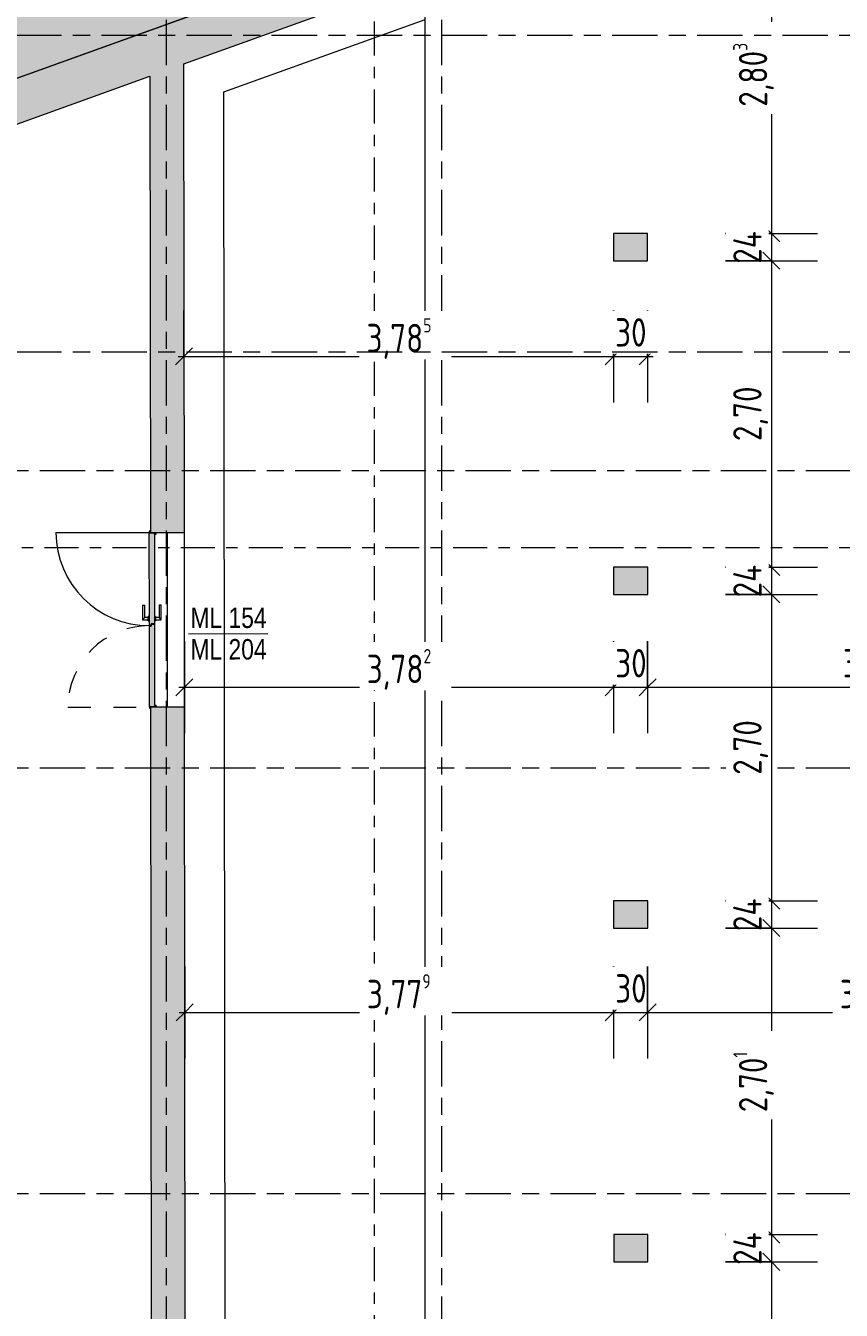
# Model space of a CAD drawing. Header units: metres. Extents: x 2 to 163, y -54 to 869.
# Tile 57 of 78: x 42 to 49, y 11 to 22. Entities that reach past the tile are written whole.
import ezdxf

# ---------------------------------------------------------------- set-up
doc = ezdxf.new("R2010")
doc.units = ezdxf.units.M
for name, pattern in [('_Rasterlinie_', [0.75, 0.4, -0.1, 0.15, -0.1]), ('_Schnittlinie_', [0.6, 0.3, -0.1, 0.1, -0.1]), ('Öffnung Element 2', [0.4, 0.2, -0.2])]:
    doc.linetypes.add(name, pattern=pattern)
for name, color, linetype, lineweight in [('A_Bem', 7, 'Continuous', 5), ('A_Bem-100', 7, 'Continuous', 5), ('A_Geschossdecken', 7, 'Continuous', 5), ('A_Linien_Raumtrennung', 7, 'Continuous', 5), ('A_Raster', 128, 'Continuous', 5), ('A_Symbol-S_A', 172, 'Continuous', 5), ('A_Tragwerksstützen', 7, 'Continuous', 5), ('A_Tuer', 128, 'Continuous', 5), ('A_Türen_Element', 128, 'Continuous', 5), ('A_Türen_Rahmen', 128, 'Continuous', 5), ('A_Wand', 244, 'Continuous', 5), ('A_Wand_Schraff', 1, 'Continuous', 5), ('A_Öffnung', 128, 'Continuous', 5)]:
    doc.layers.add(name, color=color, linetype=linetype, lineweight=lineweight)
doc.styles.add('Arial_1', font='arial.ttf', dxfattribs={"width": 0.8, "height": 0.18})
doc.styles.add('ISOCPEUR', font='isocpeur.ttf', dxfattribs={"width": 0.8, "height": 0.25})
doc.dimstyles.new('BLB-Standard_2_5_Aussen_maskiert', dxfattribs={"dimscale": 0.3048, "dimtxt": 0.248995, "dimasz": 0.492126, "dimexe": 1.32874, "dimexo": 0.0625, "dimgap": 0.032808, "dimtad": 1, "dimdec": 1, "dimlfac": 100, "dimrnd": 0.1, "dimdsep": 46, "dimtxsty": 'ISOCPEUR', "dimblk1": 'OBLIQUE', "dimblk2": 'OBLIQUE', "dimsah": 1, "dimcen": 0.09, "dimdle": 0.164042, "dimazin": 0, "dimtfac": 1, "dimtdec": 4, "dimtix": 1, "dimtmove": 0, "dimatfit": 3, "dimfxl": 1.32874, "dimfxlon": 1, "dimtvp": 1, "dimtfill": 1, "dimtolj": 1, "dimtzin": 0, "dimarcsym": 2})
doc.dimstyles.new('BLB-Standard_2_5_Aussen_maskiert_1', dxfattribs={"dimscale": 0.3048, "dimtxt": 0.248995, "dimasz": 0.492126, "dimexe": 1.32874, "dimexo": 0.0625, "dimgap": 0.032808, "dimtad": 1, "dimrnd": 0.001, "dimzin": 0, "dimdsep": 46, "dimtxsty": 'ISOCPEUR', "dimblk1": 'OBLIQUE', "dimblk2": 'OBLIQUE', "dimsah": 1, "dimcen": 0.09, "dimdle": 0.164042, "dimazin": 0, "dimtfac": 1, "dimtdec": 4, "dimtix": 1, "dimtmove": 0, "dimatfit": 3, "dimfxl": 1.32874, "dimfxlon": 1, "dimtvp": 1, "dimtfill": 1, "dimtolj": 1, "dimtzin": 0, "dimarcsym": 2})

# ---------------------------------------------------------------- blocks, each defined once
blk = doc.blocks.new('TU DF 2 - Stahl-Eckzarge flächenbündig - DL - 1200 x 2001-8070514-AB-E-1 OK FFB')
at = {"layer": 'A_Tuer', "lineweight": 9}
h = blk.add_hatch(color=253, dxfattribs=at)
h.paths.add_polyline_path([(-0.78, 0.16), (-0.78, 0.15), (-0.778, 0.15), (-0.778, 0.158), (-0.772, 0.158), (-0.772, 0.15), (-0.77, 0.15), (-0.77, 0.16)], flags=0)
h.paths.add_polyline_path([(-0.77, 0.115), (-0.77, 0.113), (-0.757, 0.113), (-0.757, 0.102), (-0.768, 0.102), (-0.768, 0.11), (-0.77, 0.11), (-0.77, 0.1), (-0.755, 0.1), (-0.755, 0.115), (-0.77, 0.115)], flags=0)
h.paths.add_polyline_path([(0.755, 0.115), (0.755, 0.1), (0.77, 0.1), (0.77, 0.11), (0.768, 0.11), (0.768, 0.102), (0.757, 0.102), (0.757, 0.113), (0.77, 0.113), (0.77, 0.115)], flags=0)
h.paths.add_polyline_path([(0.77, 0.16), (0.77, 0.15), (0.772, 0.15), (0.772, 0.158), (0.778, 0.158), (0.778, 0.15), (0.78, 0.15), (0.78, 0.16)], flags=0)
for points in [[(-0.766, 0.16), (-0.766, 0.115), (-0.04, 0.115), (-0.04, 0.143), (-0.055, 0.143), (-0.055, 0.16), (-0.121, 0.16)], [(-0.051, 0.16), (-0.051, 0.143), (-0.036, 0.143), (-0.036, 0.115), (0.766, 0.115), (0.766, 0.16), (-0.032, 0.16)]]:
    blk.add_hatch(color=253, dxfattribs=at).paths.add_polyline_path(points, flags=0)
at = {"layer": 'A_Tuer', "color": 250, "linetype": 'Öffnung Element 2', "lineweight": 9}
blk.add_line((-0.77, 0.878), (-0.77, 0.16), dxfattribs=at)
at = {"layer": 'A_Tuer', "color": 250, "lineweight": 9}
for p, q in [((-0.01, 0.17), (-0.01, 0.16)), ((-0.01, 0.17), (0.03, 0.17)), ((-0.01, 0.115), (-0.01, 0.105)), ((0, 0.22), (0, 0.17)), ((0.13, 0.22), (0, 0.22)), ((0, 0.22), (0, 0.17)), ((0.13, 0.22), (0, 0.22)), ((0.02, 0.17), (0.02, 0.2)), ((0.02, 0.2), (0.13, 0.2)), ((0.02, 0.17), (0.02, 0.2)), ((0.02, 0.2), (0.13, 0.2)), ((0.03, 0.16), (0.03, 0.17)), ((0.03, 0.105), (0.03, 0.115)), ((0.13, 0.22), (0.13, 0.2)), ((0.13, 0.22), (0.13, 0.2)), ((0.03, 0.105), (-0.01, 0.105)), ((0, 0.105), (0, 0.055)), ((0, 0.105), (0, 0.055)), ((0, 0.055), (0.13, 0.055)), ((0, 0.055), (0.13, 0.055)), ((0.02, 0.075), (0.02, 0.105)), ((0.02, 0.075), (0.02, 0.105)), ((0.13, 0.075), (0.02, 0.075)), ((0.13, 0.075), (0.02, 0.075)), ((0.13, 0.075), (0.13, 0.055)), ((0.13, 0.075), (0.13, 0.055))]:
    blk.add_line(p, q, dxfattribs=at)
at = {"layer": 'A_Tuer', "color": 250, "linetype": 'Öffnung Element 2', "lineweight": 9}
blk.add_arc((-0.77, 0.16), 0.718, 360, 90, dxfattribs=at)
at = {"layer": 'A_Tuer', "color": 250, "lineweight": 9}
for points in [[(0.02, 0.2), (0.02, 0.2), (0.02, 0.2), (0.019, 0.201), (0.019, 0.201), (0.018, 0.202), (0.018, 0.202), (0.017, 0.203), (0.016, 0.204), (0.015, 0.205), (0.014, 0.206), (0.014, 0.206), (0.013, 0.207), (0.013, 0.207), (0.012, 0.208), (0.011, 0.209), (0.011, 0.209), (0.01, 0.21), (0.009, 0.211), (0.009, 0.211), (0.008, 0.212), (0.007, 0.213), (0.007, 0.213), (0.006, 0.214), (0.006, 0.214), (0.005, 0.215), (0.004, 0.216), (0.004, 0.216), (0.003, 0.217), (0.002, 0.218), (0.002, 0.218), (0.001, 0.219), (0.001, 0.219), (0, 0.22), (0, 0.22), (0, 0.22)], [(0.02, 0.2), (0.02, 0.2), (0.02, 0.2), (0.019, 0.201), (0.019, 0.201), (0.018, 0.202), (0.018, 0.202), (0.017, 0.203), (0.016, 0.204), (0.015, 0.205), (0.014, 0.206), (0.014, 0.206), (0.013, 0.207), (0.013, 0.207), (0.012, 0.208), (0.011, 0.209), (0.011, 0.209), (0.01, 0.21), (0.009, 0.211), (0.009, 0.211), (0.008, 0.212), (0.007, 0.213), (0.007, 0.213), (0.006, 0.214), (0.006, 0.214), (0.005, 0.215), (0.004, 0.216), (0.004, 0.216), (0.003, 0.217), (0.002, 0.218), (0.002, 0.218), (0.001, 0.219), (0.001, 0.219), (0, 0.22), (0, 0.22), (0, 0.22)], [(0, 0.055), (0, 0.055), (0, 0.055), (0.001, 0.056), (0.001, 0.056), (0.002, 0.057), (0.002, 0.057), (0.003, 0.058), (0.004, 0.059), (0.005, 0.06), (0.006, 0.061), (0.006, 0.061), (0.007, 0.062), (0.007, 0.062), (0.008, 0.063), (0.009, 0.064), (0.009, 0.064), (0.01, 0.065), (0.011, 0.066), (0.011, 0.066), (0.012, 0.067), (0.013, 0.068), (0.013, 0.068), (0.014, 0.069), (0.014, 0.069), (0.015, 0.07), (0.016, 0.071), (0.016, 0.071), (0.017, 0.072), (0.018, 0.073), (0.018, 0.073), (0.019, 0.074), (0.019, 0.074), (0.02, 0.075), (0.02, 0.075), (0.02, 0.075)], [(0, 0.055), (0, 0.055), (0, 0.055), (0.001, 0.056), (0.001, 0.056), (0.002, 0.057), (0.002, 0.057), (0.003, 0.058), (0.004, 0.059), (0.005, 0.06), (0.006, 0.061), (0.006, 0.061), (0.007, 0.062), (0.007, 0.062), (0.008, 0.063), (0.009, 0.064), (0.009, 0.064), (0.01, 0.065), (0.011, 0.066), (0.011, 0.066), (0.012, 0.067), (0.013, 0.068), (0.013, 0.068), (0.014, 0.069), (0.014, 0.069), (0.015, 0.07), (0.016, 0.071), (0.016, 0.071), (0.017, 0.072), (0.018, 0.073), (0.018, 0.073), (0.019, 0.074), (0.019, 0.074), (0.02, 0.075), (0.02, 0.075), (0.02, 0.075)]]:
    blk.add_open_spline(points, degree=3, knots=[0, 0, 0, 0, 0.083333, 0.125, 0.166667, 0.208333, 0.229167, 0.25, 0.291667, 0.333333, 0.354167, 0.375, 0.395833, 0.416667, 0.4375, 0.458333, 0.479167, 0.5, 0.520833, 0.541667, 0.5625, 0.583333, 0.604167, 0.625, 0.645833, 0.666667, 0.6875, 0.708333, 0.75, 0.770833, 0.791667, 0.833333, 0.875, 0.916667, 1, 1, 1, 1], dxfattribs=at)
at = {"layer": 'A_Türen_Element', "color": 250, "lineweight": 9}
for p, q in [((-0.766, 0.16), (-0.055, 0.16)), ((-0.766, 0.115), (-0.766, 0.16)), ((-0.04, 0.115), (-0.766, 0.115)), ((-0.055, 0.16), (-0.055, 0.143)), ((-0.055, 0.143), (-0.04, 0.143)), ((-0.051, 0.16), (0.766, 0.16)), ((-0.051, 0.143), (-0.051, 0.16)), ((-0.036, 0.143), (-0.051, 0.143)), ((-0.04, 0.143), (-0.04, 0.115)), ((-0.036, 0.115), (-0.036, 0.143)), ((0.766, 0.115), (-0.036, 0.115)), ((0.766, 0.16), (0.766, 0.115))]:
    blk.add_line(p, q, dxfattribs=at)
at = {"layer": 'A_Türen_Rahmen', "color": 250, "lineweight": 9}
for p, q in [((-0.77, 0.16), (-0.78, 0.16)), ((-0.78, 0.16), (-0.78, 0.15)), ((-0.778, 0.15), (-0.778, 0.158)), ((-0.778, 0.158), (-0.772, 0.158)), ((-0.772, 0.158), (-0.772, 0.15)), ((-0.77, 0.15), (-0.77, 0.16)), ((-0.755, 0.115), (-0.77, 0.115)), ((-0.755, 0.1), (-0.755, 0.115)), ((0.77, 0.115), (0.755, 0.115)), ((0.755, 0.115), (0.755, 0.1)), ((0.78, 0.16), (0.77, 0.16)), ((0.77, 0.16), (0.77, 0.15)), ((0.772, 0.15), (0.772, 0.158)), ((0.772, 0.158), (0.778, 0.158)), ((0.778, 0.158), (0.778, 0.15)), ((0.78, 0.15), (0.78, 0.16)), ((-0.77, 0.113), (-0.757, 0.113)), ((-0.768, 0.11), (-0.77, 0.11)), ((-0.77, 0.1), (-0.755, 0.1)), ((-0.768, 0.102), (-0.768, 0.11)), ((-0.757, 0.102), (-0.768, 0.102)), ((-0.757, 0.113), (-0.757, 0.102)), ((0.755, 0.1), (0.77, 0.1)), ((0.757, 0.102), (0.757, 0.113)), ((0.757, 0.113), (0.77, 0.113)), ((0.768, 0.102), (0.757, 0.102)), ((0.77, 0.11), (0.768, 0.11)), ((0.768, 0.11), (0.768, 0.102))]:
    blk.add_line(p, q, dxfattribs=at)
at = {"layer": 'A_Öffnung', "color": 250, "lineweight": 9}
blk.add_line((0.77, 0.982), (0.77, 0.16), dxfattribs=at)
blk.add_arc((0.77, 0.16), 0.822, 90, 180, dxfattribs=at)
blk = doc.blocks.new('Beschriftung Türen DL oder ML - Durchgangslichte mit Kennzeichen-6113498-AB-E-1 OK FFB')
at = {"layer": 'A_Tuer'}
blk.add_line((0, 0.00349), (0, -0.00351), dxfattribs=at)
blk = doc.blocks.new('DIMBLOCK245-AB-E-1 OK FFB')
at = {"layer": 'A_Bem-100'}
for p, q in [((43.162, 13.985), (43.162, 13.175)), ((43.162, 13.58), (43.162, 13.985)), ((46.94, 13.985), (46.94, 13.175)), ((46.94, 13.58), (46.94, 13.985)), ((43.112, 13.58), (46.94, 13.58))]:
    blk.add_line(p, q, dxfattribs=at)
at = {"layer": 'A_Bem-100', "lineweight": 9}
for p, q in [((43.162, 13.58), (43.237, 13.655)), ((46.94, 13.58), (47.015, 13.655)), ((43.162, 13.58), (43.087, 13.505)), ((46.94, 13.58), (46.865, 13.505))]:
    blk.add_line(p, q, dxfattribs=at)
at = {"layer": 'A_Bem-100', "color": 0, "insert": (44.766, 13.917), "char_height": 0.25, "width": 0.68419, "attachment_point": 1, "line_spacing_factor": 1.149209, "style": 'ISOCPEUR', "bg_fill": 3, "box_fill_scale": 1.25, "bg_fill_color": 256, "bg_fill_true_color": 13158600, "bg_fill_transparency": 0}
blk.add_mtext('3,77\\A2\\H0.5x;\\S9^  ;\\H2x;', dxfattribs=at)
blk = doc.blocks.new('_Oblique')
at = {"color": 0, "linetype": 'ByBlock', "lineweight": -2}
blk.add_line((-0.5, -0.5), (0.5, 0.5), dxfattribs=at)
blk = doc.blocks.new('DIMBLOCK246-AB-E-1 OK FFB')
at = {"layer": 'A_Bem-100'}
for p, q in [((46.94, 13.985), (46.94, 13.175)), ((46.94, 13.58), (46.94, 13.985)), ((47.24, 13.985), (47.24, 13.175)), ((47.24, 13.58), (47.24, 13.985)), ((46.94, 13.58), (47.24, 13.58))]:
    blk.add_line(p, q, dxfattribs=at)
at = {"layer": 'A_Bem-100', "lineweight": 9}
for p, q in [((46.94, 13.58), (47.015, 13.655)), ((47.24, 13.58), (47.315, 13.655)), ((46.94, 13.58), (46.865, 13.505)), ((47.24, 13.58), (47.165, 13.505))]:
    blk.add_line(p, q, dxfattribs=at)
at = {"layer": 'A_Bem-100', "color": 0, "insert": (46.954, 13.917), "char_height": 0.25, "width": 0.32865, "attachment_point": 1, "line_spacing_factor": 1.149209, "style": 'ISOCPEUR', "bg_fill": 3, "box_fill_scale": 1.25, "bg_fill_color": 256, "bg_fill_true_color": 13158600, "bg_fill_transparency": 0}
blk.add_mtext('30', dxfattribs=at)
blk = doc.blocks.new('DIMBLOCK247-AB-E-1 OK FFB')
at = {"layer": 'A_Bem-100'}
for p, q in [((47.24, 13.985), (47.24, 13.175)), ((47.24, 13.58), (47.24, 13.985)), ((51.155, 13.985), (51.155, 13.175)), ((51.155, 13.58), (51.155, 13.985)), ((47.24, 13.58), (51.155, 13.58))]:
    blk.add_line(p, q, dxfattribs=at)
at = {"layer": 'A_Bem-100', "lineweight": 9}
for p, q in [((47.24, 13.58), (47.315, 13.655)), ((51.155, 13.58), (51.23, 13.655)), ((47.24, 13.58), (47.165, 13.505)), ((51.155, 13.58), (51.08, 13.505))]:
    blk.add_line(p, q, dxfattribs=at)
at = {"layer": 'A_Bem-100', "color": 0, "insert": (48.933, 13.917), "char_height": 0.25, "width": 0.63639, "attachment_point": 1, "line_spacing_factor": 1.149209, "style": 'ISOCPEUR', "bg_fill": 3, "box_fill_scale": 1.25, "bg_fill_color": 256, "bg_fill_true_color": 13158600, "bg_fill_transparency": 0}
blk.add_mtext('3,91\\A2\\H0.5x;\\S5^  ;\\H2x;', dxfattribs=at)
blk = doc.blocks.new('DIMBLOCK279-AB-E-1 OK FFB')
at = {"layer": 'A_Bem-100'}
for p, q in [((43.159, 16.851), (43.159, 16.041)), ((43.159, 16.446), (43.159, 16.851)), ((46.94, 16.851), (46.94, 16.041)), ((46.94, 16.446), (46.94, 16.851)), ((43.109, 16.446), (46.94, 16.446))]:
    blk.add_line(p, q, dxfattribs=at)
at = {"layer": 'A_Bem-100', "lineweight": 9}
for p, q in [((43.159, 16.446), (43.084, 16.371)), ((43.159, 16.446), (43.234, 16.521)), ((46.94, 16.446), (46.865, 16.371)), ((46.94, 16.446), (47.015, 16.521))]:
    blk.add_line(p, q, dxfattribs=at)
at = {"layer": 'A_Bem-100', "color": 0, "insert": (44.765, 16.782), "char_height": 0.25, "width": 0.68419, "attachment_point": 1, "line_spacing_factor": 1.149209, "style": 'ISOCPEUR', "bg_fill": 3, "box_fill_scale": 1.25, "bg_fill_color": 256, "bg_fill_true_color": 13158600, "bg_fill_transparency": 0}
blk.add_mtext('3,78\\A2\\H0.5x;\\S2^  ;\\H2x;', dxfattribs=at)
blk = doc.blocks.new('DIMBLOCK280-AB-E-1 OK FFB')
at = {"layer": 'A_Bem-100'}
for p, q in [((46.94, 16.851), (46.94, 16.041)), ((46.94, 16.446), (46.94, 16.851)), ((47.24, 16.851), (47.24, 16.041)), ((47.24, 16.446), (47.24, 16.851)), ((46.94, 16.446), (47.24, 16.446))]:
    blk.add_line(p, q, dxfattribs=at)
at = {"layer": 'A_Bem-100', "lineweight": 9}
for p, q in [((46.94, 16.446), (46.865, 16.371)), ((46.94, 16.446), (47.015, 16.521)), ((47.24, 16.446), (47.165, 16.371)), ((47.24, 16.446), (47.315, 16.521))]:
    blk.add_line(p, q, dxfattribs=at)
at = {"layer": 'A_Bem-100', "color": 0, "insert": (46.954, 16.782), "char_height": 0.25, "width": 0.32865, "attachment_point": 1, "line_spacing_factor": 1.149209, "style": 'ISOCPEUR', "bg_fill": 3, "box_fill_scale": 1.25, "bg_fill_color": 256, "bg_fill_true_color": 13158600, "bg_fill_transparency": 0}
blk.add_mtext('30', dxfattribs=at)
blk = doc.blocks.new('DIMBLOCK281-AB-E-1 OK FFB')
at = {"layer": 'A_Bem-100'}
for p, q in [((47.24, 16.851), (47.24, 16.041)), ((47.24, 16.446), (47.24, 16.851)), ((51.16, 16.851), (51.16, 16.041)), ((51.16, 16.446), (51.16, 16.851)), ((47.24, 16.446), (51.16, 16.446))]:
    blk.add_line(p, q, dxfattribs=at)
at = {"layer": 'A_Bem-100', "lineweight": 9}
for p, q in [((47.24, 16.446), (47.165, 16.371)), ((47.24, 16.446), (47.315, 16.521)), ((51.16, 16.446), (51.085, 16.371)), ((51.16, 16.446), (51.235, 16.521))]:
    blk.add_line(p, q, dxfattribs=at)
at = {"layer": 'A_Bem-100', "color": 0, "insert": (48.96, 16.782), "char_height": 0.25, "width": 0.57664, "attachment_point": 1, "line_spacing_factor": 1.149209, "style": 'ISOCPEUR', "bg_fill": 3, "box_fill_scale": 1.25, "bg_fill_color": 256, "bg_fill_true_color": 13158600, "bg_fill_transparency": 0}
blk.add_mtext('3,92', dxfattribs=at)
blk = doc.blocks.new('DIMBLOCK284-AB-E-1 OK FFB')
at = {"layer": 'A_Bem-100'}
for p, q in [((43.155, 19.765), (43.155, 18.955)), ((43.155, 19.36), (43.155, 19.765)), ((46.94, 19.765), (46.94, 18.955)), ((46.94, 19.36), (46.94, 19.765)), ((43.105, 19.36), (46.94, 19.36))]:
    blk.add_line(p, q, dxfattribs=at)
at = {"layer": 'A_Bem-100', "lineweight": 9}
for p, q in [((43.155, 19.36), (43.08, 19.285)), ((43.155, 19.36), (43.23, 19.435)), ((46.94, 19.36), (46.865, 19.285)), ((46.94, 19.36), (47.015, 19.435))]:
    blk.add_line(p, q, dxfattribs=at)
at = {"layer": 'A_Bem-100', "color": 0, "insert": (44.763, 19.697), "char_height": 0.25, "width": 0.68419, "attachment_point": 1, "line_spacing_factor": 1.149209, "style": 'ISOCPEUR', "bg_fill": 3, "box_fill_scale": 1.25, "bg_fill_color": 256, "bg_fill_true_color": 13158600, "bg_fill_transparency": 0}
blk.add_mtext('3,78\\A2\\H0.5x;\\S5^  ;\\H2x;', dxfattribs=at)
blk = doc.blocks.new('DIMBLOCK285-AB-E-1 OK FFB')
at = {"layer": 'A_Bem-100'}
for p, q in [((46.94, 19.765), (46.94, 18.955)), ((46.94, 19.36), (46.94, 19.765)), ((47.24, 19.765), (47.24, 18.955)), ((47.24, 19.36), (47.24, 19.765)), ((46.94, 19.36), (47.29, 19.36))]:
    blk.add_line(p, q, dxfattribs=at)
at = {"layer": 'A_Bem-100', "lineweight": 9}
for p, q in [((46.94, 19.36), (46.865, 19.285)), ((46.94, 19.36), (47.015, 19.435)), ((47.24, 19.36), (47.165, 19.285)), ((47.24, 19.36), (47.315, 19.435))]:
    blk.add_line(p, q, dxfattribs=at)
at = {"layer": 'A_Bem-100', "color": 0, "insert": (46.953, 19.697), "char_height": 0.25, "width": 0.32865, "attachment_point": 1, "line_spacing_factor": 1.149209, "style": 'ISOCPEUR', "bg_fill": 3, "box_fill_scale": 1.25, "bg_fill_color": 256, "bg_fill_true_color": 13158600, "bg_fill_transparency": 0}
blk.add_mtext('30', dxfattribs=at)
blk = doc.blocks.new('DIMBLOCK286-AB-E-1 OK FFB')
at = {"layer": 'A_Bem-100', "lineweight": 9}
for p, q in [((48.331, 23.246), (48.256, 23.321)), ((48.331, 23.246), (48.406, 23.171)), ((48.331, 20.444), (48.256, 20.519)), ((48.331, 20.444), (48.406, 20.369))]:
    blk.add_line(p, q, dxfattribs=at)
at = {"layer": 'A_Bem-100'}
for p, q in [((48.736, 23.246), (47.926, 23.246)), ((48.331, 23.296), (48.331, 20.444)), ((48.331, 23.246), (48.736, 23.246)), ((47.926, 20.444), (48.736, 20.444)), ((48.331, 20.444), (47.926, 20.444))]:
    blk.add_line(p, q, dxfattribs=at)
at = {"layer": 'A_Bem-100', "color": 0, "insert": (47.994, 21.56), "char_height": 0.25, "width": 0.68419, "attachment_point": 1, "rotation": 90, "line_spacing_factor": 1.149209, "style": 'ISOCPEUR', "bg_fill": 3, "box_fill_scale": 1.25, "bg_fill_color": 256, "bg_fill_true_color": 13158600, "bg_fill_transparency": 0}
blk.add_mtext('2,80\\A2\\H0.5x;\\S3^  ;\\H2x;', dxfattribs=at)
blk = doc.blocks.new('DIMBLOCK287-AB-E-1 OK FFB')
at = {"layer": 'A_Bem-100', "lineweight": 9}
for p, q in [((48.331, 20.444), (48.256, 20.519)), ((48.331, 20.444), (48.406, 20.369)), ((48.331, 20.204), (48.256, 20.279)), ((48.331, 20.204), (48.406, 20.129))]:
    blk.add_line(p, q, dxfattribs=at)
at = {"layer": 'A_Bem-100'}
for p, q in [((47.926, 20.444), (48.736, 20.444)), ((48.331, 20.444), (47.926, 20.444)), ((48.331, 20.444), (48.331, 20.204)), ((47.926, 20.204), (48.736, 20.204)), ((48.331, 20.204), (47.926, 20.204))]:
    blk.add_line(p, q, dxfattribs=at)
at = {"layer": 'A_Bem-100', "color": 0, "insert": (47.994, 20.177), "char_height": 0.25, "width": 0.35255, "attachment_point": 1, "rotation": 90, "line_spacing_factor": 1.149209, "style": 'ISOCPEUR', "bg_fill": 3, "box_fill_scale": 1.25, "bg_fill_color": 256, "bg_fill_true_color": 13158600, "bg_fill_transparency": 0}
blk.add_mtext('24', dxfattribs=at)
blk = doc.blocks.new('DIMBLOCK288-AB-E-1 OK FFB')
at = {"layer": 'A_Bem-100', "lineweight": 9}
for p, q in [((48.331, 20.204), (48.256, 20.279)), ((48.331, 20.204), (48.406, 20.129)), ((48.331, 17.504), (48.256, 17.579)), ((48.331, 17.504), (48.406, 17.429))]:
    blk.add_line(p, q, dxfattribs=at)
at = {"layer": 'A_Bem-100'}
for p, q in [((47.926, 20.204), (48.736, 20.204)), ((48.331, 20.204), (47.926, 20.204)), ((48.331, 20.204), (48.331, 17.504)), ((47.926, 17.504), (48.736, 17.504)), ((48.331, 17.504), (47.926, 17.504))]:
    blk.add_line(p, q, dxfattribs=at)
at = {"layer": 'A_Bem-100', "color": 0, "insert": (47.994, 18.614), "char_height": 0.25, "width": 0.57664, "attachment_point": 1, "rotation": 90, "line_spacing_factor": 1.149209, "style": 'ISOCPEUR', "bg_fill": 3, "box_fill_scale": 1.25, "bg_fill_color": 256, "bg_fill_true_color": 13158600, "bg_fill_transparency": 0}
blk.add_mtext('2,70', dxfattribs=at)
blk = doc.blocks.new('DIMBLOCK289-AB-E-1 OK FFB')
at = {"layer": 'A_Bem-100', "lineweight": 9}
for p, q in [((48.331, 17.504), (48.256, 17.579)), ((48.331, 17.504), (48.406, 17.429)), ((48.331, 17.264), (48.256, 17.339)), ((48.331, 17.264), (48.406, 17.189))]:
    blk.add_line(p, q, dxfattribs=at)
at = {"layer": 'A_Bem-100'}
for p, q in [((47.926, 17.504), (48.736, 17.504)), ((48.331, 17.504), (47.926, 17.504)), ((48.331, 17.504), (48.331, 17.264)), ((47.926, 17.264), (48.736, 17.264)), ((48.331, 17.264), (47.926, 17.264))]:
    blk.add_line(p, q, dxfattribs=at)
at = {"layer": 'A_Bem-100', "color": 0, "insert": (47.994, 17.237), "char_height": 0.25, "width": 0.35255, "attachment_point": 1, "rotation": 90, "line_spacing_factor": 1.149209, "style": 'ISOCPEUR', "bg_fill": 3, "box_fill_scale": 1.25, "bg_fill_color": 256, "bg_fill_true_color": 13158600, "bg_fill_transparency": 0}
blk.add_mtext('24', dxfattribs=at)
blk = doc.blocks.new('DIMBLOCK290-AB-E-1 OK FFB')
at = {"layer": 'A_Bem-100', "lineweight": 9}
for p, q in [((48.331, 17.264), (48.256, 17.339)), ((48.331, 17.264), (48.406, 17.189)), ((48.331, 14.564), (48.256, 14.639)), ((48.331, 14.564), (48.406, 14.489))]:
    blk.add_line(p, q, dxfattribs=at)
at = {"layer": 'A_Bem-100'}
for p, q in [((47.926, 17.264), (48.736, 17.264)), ((48.331, 17.264), (47.926, 17.264)), ((48.331, 17.264), (48.331, 14.564)), ((47.926, 14.564), (48.736, 14.564)), ((48.331, 14.564), (47.926, 14.564))]:
    blk.add_line(p, q, dxfattribs=at)
at = {"layer": 'A_Bem-100', "color": 0, "insert": (47.994, 15.674), "char_height": 0.25, "width": 0.57664, "attachment_point": 1, "rotation": 90, "line_spacing_factor": 1.149209, "style": 'ISOCPEUR', "bg_fill": 3, "box_fill_scale": 1.25, "bg_fill_color": 256, "bg_fill_true_color": 13158600, "bg_fill_transparency": 0}
blk.add_mtext('2,70', dxfattribs=at)
blk = doc.blocks.new('DIMBLOCK291-AB-E-1 OK FFB')
at = {"layer": 'A_Bem-100', "lineweight": 9}
for p, q in [((48.331, 14.564), (48.256, 14.639)), ((48.331, 14.564), (48.406, 14.489)), ((48.331, 14.324), (48.256, 14.399)), ((48.331, 14.324), (48.406, 14.249))]:
    blk.add_line(p, q, dxfattribs=at)
at = {"layer": 'A_Bem-100'}
for p, q in [((47.926, 14.564), (48.736, 14.564)), ((48.331, 14.564), (47.926, 14.564)), ((48.331, 14.564), (48.331, 14.324)), ((47.926, 14.324), (48.736, 14.324)), ((48.331, 14.324), (47.926, 14.324))]:
    blk.add_line(p, q, dxfattribs=at)
at = {"layer": 'A_Bem-100', "color": 0, "insert": (47.994, 14.297), "char_height": 0.25, "width": 0.35255, "attachment_point": 1, "rotation": 90, "line_spacing_factor": 1.149209, "style": 'ISOCPEUR', "bg_fill": 3, "box_fill_scale": 1.25, "bg_fill_color": 256, "bg_fill_true_color": 13158600, "bg_fill_transparency": 0}
blk.add_mtext('24', dxfattribs=at)
blk = doc.blocks.new('DIMBLOCK292-AB-E-1 OK FFB')
at = {"layer": 'A_Bem-100', "lineweight": 9}
for p, q in [((48.331, 14.324), (48.256, 14.399)), ((48.331, 14.324), (48.406, 14.249)), ((48.331, 11.623), (48.256, 11.698)), ((48.331, 11.623), (48.406, 11.548))]:
    blk.add_line(p, q, dxfattribs=at)
at = {"layer": 'A_Bem-100'}
for p, q in [((47.926, 14.324), (48.736, 14.324)), ((48.331, 14.324), (47.926, 14.324)), ((48.331, 14.324), (48.331, 11.623)), ((47.926, 11.623), (48.736, 11.623)), ((48.331, 11.623), (47.926, 11.623))]:
    blk.add_line(p, q, dxfattribs=at)
at = {"layer": 'A_Bem-100', "color": 0, "insert": (47.994, 12.701), "char_height": 0.25, "width": 0.65432, "attachment_point": 1, "rotation": 90, "line_spacing_factor": 1.149209, "style": 'ISOCPEUR', "bg_fill": 3, "box_fill_scale": 1.25, "bg_fill_color": 256, "bg_fill_true_color": 13158600, "bg_fill_transparency": 0}
blk.add_mtext('2,70\\A2\\H0.5x;\\S1^  ;\\H2x;', dxfattribs=at)
blk = doc.blocks.new('DIMBLOCK293-AB-E-1 OK FFB')
at = {"layer": 'A_Bem-100', "lineweight": 9}
for p, q in [((48.331, 11.623), (48.256, 11.698)), ((48.331, 11.623), (48.406, 11.548)), ((48.331, 11.383), (48.256, 11.458)), ((48.331, 11.383), (48.406, 11.308))]:
    blk.add_line(p, q, dxfattribs=at)
at = {"layer": 'A_Bem-100'}
for p, q in [((47.926, 11.623), (48.736, 11.623)), ((48.331, 11.623), (47.926, 11.623)), ((48.331, 11.623), (48.331, 11.383)), ((47.926, 11.383), (48.736, 11.383)), ((48.331, 11.383), (47.926, 11.383))]:
    blk.add_line(p, q, dxfattribs=at)
at = {"layer": 'A_Bem-100', "color": 0, "insert": (47.994, 11.356), "char_height": 0.25, "width": 0.35255, "attachment_point": 1, "rotation": 90, "line_spacing_factor": 1.149209, "style": 'ISOCPEUR', "bg_fill": 3, "box_fill_scale": 1.25, "bg_fill_color": 256, "bg_fill_true_color": 13158600, "bg_fill_transparency": 0}
blk.add_mtext('24', dxfattribs=at)
blk = doc.blocks.new('DIMBLOCK294-AB-E-1 OK FFB')
at = {"layer": 'A_Bem-100', "lineweight": 9}
for p, q in [((48.331, 11.383), (48.256, 11.458)), ((48.331, 11.383), (48.406, 11.308)), ((48.331, 8.69), (48.256, 8.765)), ((48.331, 8.69), (48.406, 8.615))]:
    blk.add_line(p, q, dxfattribs=at)
at = {"layer": 'A_Bem-100'}
for p, q in [((47.926, 11.383), (48.736, 11.383)), ((48.331, 11.383), (47.926, 11.383)), ((48.331, 11.383), (48.331, 8.69)), ((47.926, 8.69), (48.736, 8.69)), ((48.331, 8.69), (47.926, 8.69))]:
    blk.add_line(p, q, dxfattribs=at)
at = {"layer": 'A_Bem-100', "color": 0, "insert": (47.994, 9.751), "char_height": 0.25, "width": 0.68419, "attachment_point": 1, "rotation": 90, "line_spacing_factor": 1.149209, "style": 'ISOCPEUR', "bg_fill": 3, "box_fill_scale": 1.25, "bg_fill_color": 256, "bg_fill_true_color": 13158600, "bg_fill_transparency": 0}
blk.add_mtext('2,69\\A2\\H0.5x;\\S3^  ;\\H2x;', dxfattribs=at)

msp = doc.modelspace()

# ---------------------------------------------------------------- hatches: boundary and pattern name
at = {"layer": 'A_Geschossdecken', "lineweight": 9}
msp.add_hatch(color=254, dxfattribs=at).paths.add_polyline_path([(18.7696, 13.5677), (46.613, 23.5861), (44.8074, 29.4613), (21.2346, 23.1862), (21.2959, 22.9541), (18.382, 22.1605), (18.3137, 22.4114), (16.5384, 21.9278), (18.6334, 14.0782)], flags=0)
at = {"layer": 'A_Tragwerksstützen'}
for points in [[(47.2401, 20.2038), (47.2401, 20.4438), (46.9401, 20.4438), (46.9401, 20.2038)], [(47.2405, 17.2638), (47.2405, 17.5038), (46.9405, 17.5038), (46.9405, 17.2638)], [(47.2405, 14.3238), (47.2405, 14.5638), (46.9405, 14.5638), (46.9405, 14.3238)], [(47.2424, 11.3827), (47.2426, 11.6227), (46.9426, 11.623), (46.9424, 11.383)]]:
    msp.add_hatch(color=8, dxfattribs=at).paths.add_polyline_path(points, flags=0)
at = {"layer": 'A_Wand_Schraff', "lineweight": 9}
for points in [[(42.8552, 21.8302), (45.2799, 22.7026), (45.1512, 23.0601), (42.8548, 22.2339)], [(28.2515, 16.5756), (42.8552, 21.8302), (42.8548, 22.2339), (28.2515, 16.9794)]]:
    msp.add_hatch(color=253, dxfattribs=at).paths.add_polyline_path(points, flags=0)
h = msp.add_hatch(color=253, dxfattribs=at)
h.paths.add_polyline_path([(42.8712, 6.5465), (43.1712, 6.5465), (43.161, 16.2705), (42.861, 16.2702), (42.8707, 6.9759)], flags=0)
h.paths.add_polyline_path([(42.8594, 17.8102), (43.1594, 17.8105), (43.1551, 21.9381), (42.8552, 21.8302), (42.8589, 18.3395)], flags=0)

# ---------------------------------------------------------------- linework, layer by layer
at = {"layer": 'A_Geschossdecken', "color": 253, "lineweight": 9}
for p, q in [((18.7696, 13.5677), (46.613, 23.5861)), ((45.2799, 5.7439), (45.2799, 22.7026)), ((43.5054, 21.6921), (45.2799, 22.3306)), ((43.5398, -11.3523), (43.5054, 21.6921)), ((43.161, 16.2705), (43.1594, 17.8105))]:
    msp.add_line(p, q, dxfattribs=at)
at = {"layer": 'A_Linien_Raumtrennung', "color": 250, "lineweight": 9}
msp.add_line((43.011, 16.2704), (43.0094, 17.8104), dxfattribs=at)
at = {"layer": 'A_Raster', "linetype": '_Rasterlinie_', "lineweight": 9}
for p, q in [((43.0019, -53.073), (43.0019, 37.0621)), ((45.4262, -53.073), (45.4262, 37.0621)), ((87.2847, 18.3516), (15.4272, 18.3516)), ((87.2847, 15.7316), (15.4272, 15.7316)), ((87.2847, 11.9816), (15.4272, 11.9816))]:
    msp.add_line(p, q, dxfattribs=at)
at = {"layer": 'A_Symbol-S_A', "linetype": '_Schnittlinie_', "lineweight": 9}
for p, q in [((44.8345, -31.9872), (44.8345, 27.1007)), ((22.7262, 17.6759), (86.0189, 17.6759))]:
    msp.add_line(p, q, dxfattribs=at)
at = {"layer": 'A_Tragwerksstützen', "color": 250, "lineweight": 9}
for p, q in [((47.2401, 20.4438), (46.9401, 20.4438)), ((46.9401, 20.4438), (46.9401, 20.2038)), ((47.2401, 20.2038), (47.2401, 20.4438)), ((46.9401, 20.2038), (47.2401, 20.2038)), ((47.2405, 17.5038), (46.9405, 17.5038)), ((46.9405, 17.5038), (46.9405, 17.2638)), ((47.2405, 17.2638), (47.2405, 17.5038)), ((46.9405, 17.2638), (47.2405, 17.2638)), ((47.2405, 14.5638), (46.9405, 14.5638)), ((46.9405, 14.5638), (46.9405, 14.3238)), ((47.2405, 14.3238), (47.2405, 14.5638)), ((46.9405, 14.3238), (47.2405, 14.3238)), ((46.9426, 11.623), (46.9424, 11.383)), ((47.2426, 11.6227), (46.9426, 11.623)), ((47.2424, 11.3827), (47.2426, 11.6227)), ((46.9424, 11.383), (47.2424, 11.3827))]:
    msp.add_line(p, q, dxfattribs=at)
at = {"layer": 'A_Wand', "color": 250, "lineweight": 9}
for p, q in [((46.6046, 23.5831), (28.2515, 16.9794)), ((43.1551, 21.9381), (46.7915, 23.2465)), ((43.1594, 17.8105), (43.1551, 21.9381)), ((36.9974, 19.7224), (42.8552, 21.8302)), ((42.8552, 21.8302), (42.8594, 17.8102)), ((42.8594, 17.8102), (43.1594, 17.8105)), ((43.161, 16.2705), (42.861, 16.2702)), ((42.861, 16.2702), (42.8712, 6.5465)), ((43.1714, 6.2865), (43.161, 16.2705))]:
    msp.add_line(p, q, dxfattribs=at)

# ---------------------------------------------------------------- block references
at = {"layer": 'A_Tuer', "color": 250, "lineweight": 9, "rotation": 90.05973890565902}
msp.add_blockref('TU DF 2 - Stahl-Eckzarge flächenbündig - DL - 1200 x 2001-8070514-AB-E-1 OK FFB', (43.0102, 17.0404), dxfattribs=at)
at = {"layer": 'A_Tuer', "xscale": 99.99999999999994, "yscale": 99.99999999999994, "zscale": 99.99999999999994, "rotation": 270.0597389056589}
msp.add_blockref('Beschriftung Türen DL oder ML - Durchgangslichte mit Kennzeichen-6113498-AB-E-1 OK FFB', (43.5453, 16.9148), dxfattribs=at)

# ---------------------------------------------------------------- texts
at = {"layer": 'A_Tuer', "char_height": 0.18, "width": 0.801687, "attachment_point": 1, "rotation": 0.05974, "style": 'Arial_1'}
for s, insert in [('ML 154', (43.2119, 17.1475)), ('ML 204', (43.2121, 16.8697))]:
    msp.add_mtext(s, dxfattribs=dict(at, insert=insert))

# ---------------------------------------------------------------- dimensions: what is measured, and where the dimension line sits
at = {"layer": 'A_Bem'}
dim = msp.add_linear_dim(base=(48.3308, 20.4438), p1=(48.7358, 23.2465), p2=(47.9258, 20.4438), angle=90, text='\\A1;2,80\\Q;{\\A1;{\\H0.5x;\\S3^ ;}}', dimstyle='BLB-Standard_2_5_Aussen_maskiert_1', override={"dimpost": '<>', "dimfxl": 2.917398}, dxfattribs=at)
dim.commit()
dim.dimension.update_dxf_attribs({"geometry": 'DIMBLOCK286-AB-E-1 OK FFB', "text_midpoint": (48.1708, 21.8451)})

# ---------------------------------------------------------------- next in the draw order: linework, layer by layer
at = {"layer": 'A_Raster', "linetype": '_Rasterlinie_', "lineweight": 9}
msp.add_line((15.4272, 22.1916), (87.2847, 22.1916), dxfattribs=at)

# ---------------------------------------------------------------- next in the draw order: dimensions: what is measured, and where the dimension line sits
at = {"layer": 'A_Bem'}
dim = msp.add_linear_dim(base=(48.3308, 20.2038), p1=(47.9258, 20.4438), p2=(47.9258, 20.2038), angle=90, dimstyle='BLB-Standard_2_5_Aussen_maskiert', override={"dimpost": '<>', "dimfxl": 0.24}, dxfattribs=at)
dim.commit()
dim.dimension.update_dxf_attribs({"geometry": 'DIMBLOCK287-AB-E-1 OK FFB', "text_midpoint": (48.1958, 20.3238)})
for base, p1, p2, text, override, picture, middle in [((46.9401, 19.3604), (43.1551, 19.7654), (46.9401, 19.7654), '\\A1;3,78\\Q;{\\A1;{\\H0.5x;\\S5^ ;}}', {"dimpost": '<>', "dimfxl": 3.785021}, 'DIMBLOCK284-AB-E-1 OK FFB', (45.0476, 19.5204)), ((46.9405, 16.4456), (43.1589, 16.8506), (46.9405, 16.8506), '\\A1;3,78\\Q;{\\A1;{\\H0.5x;\\S2^ ;}}', {"dimpost": '<>', "dimfxl": 3.781622}, 'DIMBLOCK279-AB-E-1 OK FFB', (45.0497, 16.6056)), ((46.9405, 13.5803), (43.1616, 13.9853), (46.9405, 13.9853), '\\A1;3,77\\Q;{\\A1;{\\H0.5x;\\S9^ ;}}', {"dimpost": '<>', "dimfxl": 3.77889}, 'DIMBLOCK245-AB-E-1 OK FFB', (45.051, 13.7403))]:
    dim = msp.add_linear_dim(base=base, p1=p1, p2=p2, text=text, dimstyle='BLB-Standard_2_5_Aussen_maskiert_1', override=override, dxfattribs=at)
    dim.commit()
    dim.dimension.update_dxf_attribs({"geometry": picture, "text_midpoint": middle})

# ---------------------------------------------------------------- next in the draw order: dimensions: what is measured, and where the dimension line sits
dim = msp.add_linear_dim(base=(48.3308, 17.5038), p1=(47.9258, 20.2038), p2=(47.9258, 17.5038), angle=90, dimstyle='BLB-Standard_2_5_Aussen_maskiert_1', override={"dimpost": '<>', "dimfxl": 2.7}, dxfattribs=at)
dim.commit()
dim.dimension.update_dxf_attribs({"geometry": 'DIMBLOCK288-AB-E-1 OK FFB', "text_midpoint": (48.1958, 18.8538)})
for base, p1, p2, picture, middle in [((47.2401, 19.3604), (46.9401, 19.7654), (47.2401, 19.7654), 'DIMBLOCK285-AB-E-1 OK FFB', (47.0901, 19.4954)), ((47.2405, 16.4456), (46.9405, 16.8506), (47.2405, 16.8506), 'DIMBLOCK280-AB-E-1 OK FFB', (47.0905, 16.5806)), ((47.2405, 13.5803), (46.9405, 13.9853), (47.2405, 13.9853), 'DIMBLOCK246-AB-E-1 OK FFB', (47.0905, 13.7153))]:
    dim = msp.add_linear_dim(base=base, p1=p1, p2=p2, dimstyle='BLB-Standard_2_5_Aussen_maskiert', override={"dimpost": '<>', "dimfxl": 0.3}, dxfattribs=at)
    dim.commit()
    dim.dimension.update_dxf_attribs({"geometry": picture, "text_midpoint": middle})

# ---------------------------------------------------------------- next in the draw order: linework, layer by layer
at = {"layer": 'A_Raster', "linetype": '_Rasterlinie_', "lineweight": 9}
msp.add_line((15.4272, 19.4016), (87.2847, 19.4016), dxfattribs=at)

# ---------------------------------------------------------------- next in the draw order: dimensions: what is measured, and where the dimension line sits
at = {"layer": 'A_Bem'}
dim = msp.add_linear_dim(base=(48.3308, 17.2638), p1=(47.9258, 17.5038), p2=(47.9258, 17.2638), angle=90, dimstyle='BLB-Standard_2_5_Aussen_maskiert', override={"dimpost": '<>', "dimfxl": 0.24}, dxfattribs=at)
dim.commit()
dim.dimension.update_dxf_attribs({"geometry": 'DIMBLOCK289-AB-E-1 OK FFB', "text_midpoint": (48.1958, 17.3838)})
dim = msp.add_linear_dim(base=(51.1601, 16.4456), p1=(47.2405, 16.8506), p2=(51.1601, 16.8506), dimstyle='BLB-Standard_2_5_Aussen_maskiert_1', override={"dimpost": '<>', "dimfxl": 3.919659}, dxfattribs=at)
dim.commit()
dim.dimension.update_dxf_attribs({"geometry": 'DIMBLOCK281-AB-E-1 OK FFB', "text_midpoint": (49.2003, 16.5806)})
dim = msp.add_linear_dim(base=(51.1555, 13.5803), p1=(47.2405, 13.9853), p2=(51.1555, 13.9853), text='\\A1;3,91\\Q;{\\A1;{\\H0.5x;\\S5^ ;}}', dimstyle='BLB-Standard_2_5_Aussen_maskiert_1', override={"dimpost": '<>', "dimfxl": 3.915}, dxfattribs=at)
dim.commit()
dim.dimension.update_dxf_attribs({"geometry": 'DIMBLOCK247-AB-E-1 OK FFB', "text_midpoint": (49.198, 13.7403)})

# ---------------------------------------------------------------- next in the draw order: dimensions: what is measured, and where the dimension line sits
dim = msp.add_linear_dim(base=(48.3308, 14.5638), p1=(47.9258, 17.2638), p2=(47.9258, 14.5638), angle=90, dimstyle='BLB-Standard_2_5_Aussen_maskiert_1', override={"dimpost": '<>', "dimfxl": 2.7}, dxfattribs=at)
dim.commit()
dim.dimension.update_dxf_attribs({"geometry": 'DIMBLOCK290-AB-E-1 OK FFB', "text_midpoint": (48.1958, 15.9138)})

# ---------------------------------------------------------------- next in the draw order: dimensions: what is measured, and where the dimension line sits
dim = msp.add_linear_dim(base=(48.3308, 14.3238), p1=(47.9258, 14.5638), p2=(47.9258, 14.3238), angle=90, dimstyle='BLB-Standard_2_5_Aussen_maskiert', override={"dimpost": '<>', "dimfxl": 0.24}, dxfattribs=at)
dim.commit()
dim.dimension.update_dxf_attribs({"geometry": 'DIMBLOCK291-AB-E-1 OK FFB', "text_midpoint": (48.1958, 14.4438)})

# ---------------------------------------------------------------- next in the draw order: dimensions: what is measured, and where the dimension line sits
dim = msp.add_linear_dim(base=(48.3308, 11.6227), p1=(47.9258, 14.3238), p2=(47.9258, 11.6227), angle=90, text='\\A1;2,70\\Q;{\\A1;{\\H0.5x;\\S1^ ;}}', dimstyle='BLB-Standard_2_5_Aussen_maskiert_1', override={"dimpost": '<>', "dimfxl": 2.701138}, dxfattribs=at)
dim.commit()
dim.dimension.update_dxf_attribs({"geometry": 'DIMBLOCK292-AB-E-1 OK FFB', "text_midpoint": (48.1708, 12.9732)})

# ---------------------------------------------------------------- next in the draw order: dimensions: what is measured, and where the dimension line sits
dim = msp.add_linear_dim(base=(48.3308, 11.3827), p1=(47.9258, 11.6227), p2=(47.9258, 11.3827), angle=90, dimstyle='BLB-Standard_2_5_Aussen_maskiert', override={"dimpost": '<>', "dimfxl": 0.24}, dxfattribs=at)
dim.commit()
dim.dimension.update_dxf_attribs({"geometry": 'DIMBLOCK293-AB-E-1 OK FFB', "text_midpoint": (48.1958, 11.5027)})

# ---------------------------------------------------------------- next in the draw order: dimensions: what is measured, and where the dimension line sits
dim = msp.add_linear_dim(base=(48.3308, 8.6901), p1=(47.9258, 11.3827), p2=(47.9258, 8.6901), angle=90, text='\\A1;2,69\\Q;{\\A1;{\\H0.5x;\\S3^ ;}}', dimstyle='BLB-Standard_2_5_Aussen_maskiert_1', override={"dimpost": '<>', "dimfxl": 2.692507}, dxfattribs=at)
dim.commit()
dim.dimension.update_dxf_attribs({"geometry": 'DIMBLOCK294-AB-E-1 OK FFB', "text_midpoint": (48.1708, 10.0364)})

doc.saveas('drawing.dxf')
